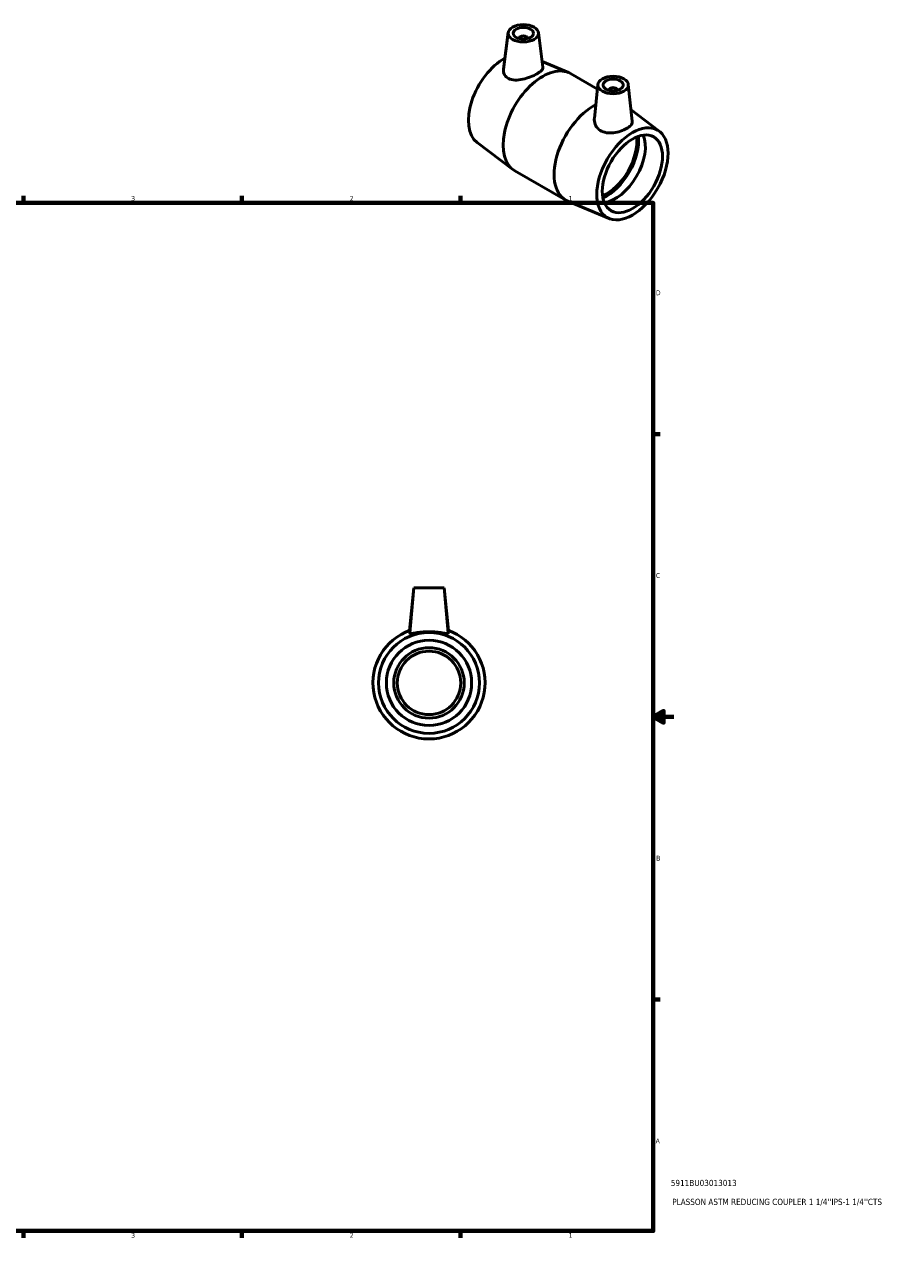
# Model space of a CAD drawing. Header units: inches. Extents: x 0.1 to 38.3, y 0.6 to 28.6.
# Tile 4 of 4: x 21.3 to 38.3, y 0.6 to 24.5. Entities that reach past the tile are written whole.
import ezdxf

# ---------------------------------------------------------------- set-up
doc = ezdxf.new("R2010")
doc.units = ezdxf.units.IN
doc.header["$MEASUREMENT"] = 0
for name, color, linetype, lineweight in [('Border (ANSI)', 7, 'Continuous', 70), ('Title (ANSI)', 7, 'Continuous', 50), ('Visible (ANSI)', 7, 'Continuous', 50)]:
    doc.layers.add(name, color=color, linetype=linetype, lineweight=lineweight)
doc.styles.add('Note Text (ANSI)', font='tahoma.ttf')
doc.styles.add('Text Style29', font='tahoma.ttf')

# ---------------------------------------------------------------- blocks, each defined once
blk = doc.blocks.new('Borders Default Border')
at = {"layer": 'Border (ANSI)'}
for p, q in [((4.25, 21), (4.25, 21.134)), ((8.5, 21), (8.5, 21.134)), ((12.75, 21), (12.75, 21.134)), ((21.25, 21), (21.25, 21.134)), ((25.5, 21), (25.5, 21.134)), ((29.75, 21), (29.75, 21.134)), ((0.5, 16.5), (0.366, 16.5)), ((33.5, 16.5), (33.634, 16.5)), ((0.5, 5.5), (0.366, 5.5)), ((33.5, 5.5), (33.634, 5.5)), ((4.25, 1), (4.25, 0.866)), ((8.5, 1), (8.5, 0.866)), ((12.75, 1), (12.75, 0.866)), ((21.25, 1), (21.25, 0.866)), ((25.5, 1), (25.5, 0.866)), ((29.75, 1), (29.75, 0.866))]:
    blk.add_line(p, q, dxfattribs=at)
at = {"layer": 'Border (ANSI)', "flags": 128}
for points in [[(17, 21.4), (17, 21), (16.885, 21.2), (17.115, 21.2), (17, 21)], [(0.5, 1), (0.5, 21), (33.5, 21), (33.5, 1), (0.5, 1)], [(0.1, 11), (0.5, 11), (0.3, 11.115), (0.3, 10.885), (0.5, 11)], [(33.9, 11), (33.5, 11), (33.7, 11.115), (33.7, 10.885), (33.5, 11)], [(17, 0.6), (17, 1), (16.885, 0.8), (17.115, 0.8), (17, 1)]]:
    blk.add_lwpolyline(points, dxfattribs=at)
at = {"layer": 'Border (ANSI)', "color": 5, "true_color": 0x0000ff, "char_height": 0.0945, "attachment_point": 7, "style": 'Note Text (ANSI)'}
for s, insert in [('8', (2.094, 21.038)), ('7', (6.346, 21.04)), ('6', (10.595, 21.038)), ('5', (14.847, 21.038)), ('4', (19.092, 21.04)), ('3', (23.346, 21.038)), ('2', (27.596, 21.04)), ('1', (31.854, 21.04)), ('D', (0.378, 19.203)), ('D', (33.553, 19.203)), ('C', (0.378, 13.701)), ('C', (33.552, 13.701)), ('B', (0.384, 8.203)), ('B', (33.558, 8.203)), ('A', (0.373, 2.703)), ('A', (33.547, 2.703)), ('8', (2.094, 0.863)), ('7', (6.346, 0.866)), ('6', (10.595, 0.864)), ('5', (14.847, 0.864)), ('4', (19.092, 0.866)), ('3', (23.346, 0.864)), ('2', (27.596, 0.866)), ('1', (31.854, 0.866))]:
    blk.add_mtext(s, dxfattribs=dict(at, insert=insert))
blk = doc.blocks.new('Title Blocks ANSI - Large')
at = {"layer": 'Title (ANSI)', "color": 5, "true_color": 0x0000ff, "style": 'Text Style29'}
for tag, p in [('PART_NUMBER_001', (0.341, 0.873)), ('DESCRIPTION_001', (0.369, 0.505))]:
    blk.add_attdef(tag, p, '', height=0.12, dxfattribs=at)

msp = doc.modelspace()

# ---------------------------------------------------------------- linework, layer by layer
at = {"layer": 'Visible (ANSI)'}
for p, q in [((30.678, 24.312), (30.586, 23.599)), ((30.894, 24.203), (30.894, 24.196)), ((31.051, 24.203), (31.051, 24.196)), ((31.267, 24.312), (31.354, 23.638)), ((31.34, 23.75), (31.852, 23.535)), ((31.893, 23.515), (32.416, 23.214)), ((32.425, 23.304), (32.354, 22.641)), ((32.641, 23.197), (32.641, 23.19)), ((32.799, 23.197), (32.799, 23.19)), ((33.015, 23.304), (33.091, 22.588)), ((33.618, 22.393), (33.068, 22.81)), ((30.074, 22.176), (30.767, 21.651)), ((30.805, 21.626), (31.799, 21.053)), ((32.642, 20.697), (31.841, 21.033)), ((28.843, 13.511), (28.756, 12.682)), ((28.843, 13.511), (28.765, 12.627)), ((28.843, 13.511), (29.433, 13.511)), ((29.433, 13.511), (29.511, 12.627)), ((29.433, 13.511), (29.52, 12.682))]:
    msp.add_line(p, q, dxfattribs=at)
for radius in [0.981, 0.829, 0.685, 0.617]:
    msp.add_circle((29.138, 11.661), radius, dxfattribs=at)
msp.add_arc((29.138, 11.661), 1.09, 109.6951, 70.3049, dxfattribs=at)
for centre, major_axis, ratio in [((30.973, 24.3), (-0.295, 0), 0.575862), ((30.973, 24.3), (0.197, 0), 0.575862), ((32.72, 23.294), (-0.295, 0), 0.575862), ((32.72, 23.294), (-0.197, 0), 0.575862), ((33.094, 21.565), (0.49, 0.85), 0.578093), ((33.094, 21.565), (0.414, 0.718), 0.578093)]:
    msp.add_ellipse(centre, major_axis=major_axis, ratio=ratio, dxfattribs=at)
for centre, major_axis, ratio, start_param, end_param in [((30.973, 24.203), (-0.0787, 0), 0.575862, 2.972903, 6.451874), ((30.598, 23.003), (-0.49, -0.85), 0.578093, 3.902465, 6.210406), ((31.349, 22.57), (0.544, 0.945), 0.578093, 0, 3.141593), ((32.72, 23.197), (-0.0787, 0), 0.575862, 2.972903, 6.451874), ((32.343, 21.998), (-0.544, -0.945), 0.578093, 3.873593, 6.355965), ((32.594, 21.854), (0.414, 0.718), 0.578093, 3.788752, 5.636026), ((32.594, 21.854), (0.439, 0.762), 0.578093, 3.806867, 5.61791), ((32.761, 21.758), (0.414, 0.718), 0.578093, 3.555237, 5.869541)]:
    msp.add_ellipse(centre, major_axis=major_axis, ratio=ratio, start_param=start_param, end_param=end_param, dxfattribs=at)
for points, knots in [([(31.354, 23.638), (31.354, 23.636), (31.355, 23.633), (31.354, 23.614), (31.345, 23.595), (31.305, 23.554), (31.274, 23.532), (31.204, 23.492), (31.16, 23.47), (31.063, 23.433), (31.012, 23.417), (30.914, 23.395), (30.861, 23.388), (30.764, 23.392), (30.719, 23.402), (30.685, 23.42)], [3.620128, 3.620128, 3.620128, 3.620128, 3.669811, 3.669811, 4.049843, 4.049843, 4.429875, 4.429875, 4.809907, 4.809907, 5.189939, 5.189939, 5.581576, 5.581576, 5.973214, 5.973214, 5.973214, 5.973214]), ([(30.685, 23.42), (30.653, 23.436), (30.626, 23.46), (30.591, 23.518), (30.584, 23.552), (30.585, 23.589), (30.586, 23.594), (30.586, 23.599)], [0, 0, 0, 0, 0.3591047, 0.3591047, 0.7182094, 0.7182094, 0.7740239, 0.7740239, 0.7740239, 0.7740239]), ([(33.091, 22.588), (33.092, 22.583), (33.092, 22.579), (33.091, 22.552), (33.08, 22.53), (33.042, 22.486), (33.014, 22.464), (32.949, 22.427), (32.909, 22.409), (32.82, 22.379), (32.772, 22.369), (32.681, 22.358), (32.633, 22.358), (32.543, 22.374), (32.502, 22.39), (32.433, 22.434), (32.402, 22.466), (32.363, 22.538), (32.353, 22.579), (32.353, 22.624), (32.353, 22.632), (32.354, 22.641)], [0.616546, 0.616546, 0.616546, 0.616546, 0.690127, 0.690127, 1.038269, 1.038269, 1.386411, 1.386411, 1.734553, 1.734553, 2.082695, 2.082695, 2.427758, 2.427758, 2.772822, 2.772822, 3.147119, 3.147119, 3.521417, 3.521417, 3.601383, 3.601383, 3.601383, 3.601383]), ([(29.51, 12.625), (29.509, 12.621), (29.498, 12.62), (29.458, 12.624), (29.429, 12.63), (29.364, 12.641), (29.322, 12.647), (29.232, 12.656), (29.184, 12.658), (29.092, 12.658), (29.044, 12.656), (28.954, 12.647), (28.912, 12.641), (28.847, 12.63), (28.818, 12.624), (28.778, 12.62), (28.767, 12.621), (28.765, 12.626), (28.765, 12.626), (28.765, 12.627)], [0, 0, 0, 0, 0.345064, 0.345064, 0.690127, 0.690127, 1.038269, 1.038269, 1.386411, 1.386411, 1.734553, 1.734553, 2.082695, 2.082695, 2.427758, 2.427758, 2.772822, 2.772822, 2.815714, 2.815714, 2.815714, 2.815714])]:
    msp.add_open_spline(points, degree=3, knots=knots, dxfattribs=at)
msp.add_open_spline([(29.511, 12.627), (29.511, 12.626), (29.511, 12.626), (29.51, 12.625)], degree=3, dxfattribs=at)

# ---------------------------------------------------------------- block references
msp.add_blockref('Borders Default Border', (0, 0))
msp.add_blockref('Title Blocks ANSI - Large', (33.5, 1)).add_auto_attribs({'PART_NUMBER_001': '5911BU03013013', 'DESCRIPTION_001': "PLASSON ASTM REDUCING COUPLER 1 1/4''IPS-1 1/4''CTS"})

doc.saveas('drawing.dxf')
